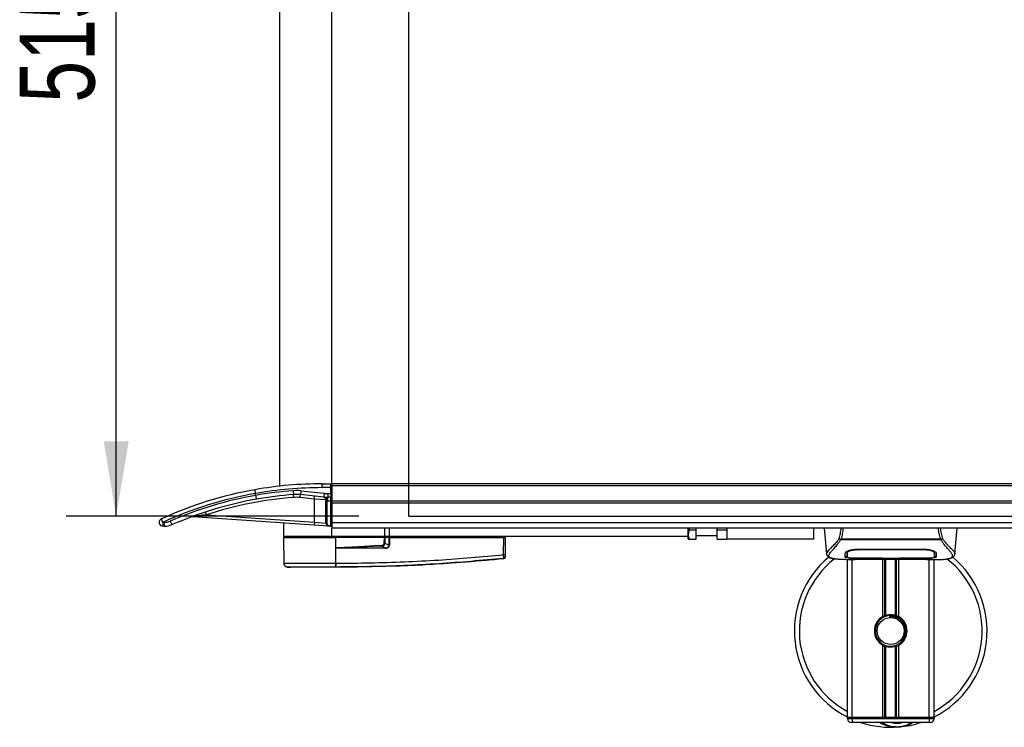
# Model space of a CAD drawing. Header units: millimetres. Extents: x 0 to 420, y 0 to 297.
# Tile 3 of 84: x 50 to 90, y 76 to 105. Entities that reach past the tile are written whole.
import ezdxf

# ---------------------------------------------------------------- set-up
doc = ezdxf.new("R2010")
doc.units = ezdxf.units.MM
doc.layers.add('QUOTE', color=174, linetype='Continuous')
doc.styles.add('SLDTEXTSTYLE3', font='TXT', dxfattribs={"width": 0.75})
doc.dimstyles.new('SLDDIMSTYLE1', dxfattribs={"dimtxt": 3, "dimasz": 3, "dimexe": 0, "dimexo": 0.0625, "dimgap": 0.75, "dimtad": 1, "dimlfac": 12.940767, "dimrnd": 1e-09, "dimzin": 12, "dimdsep": 46, "dimtxsty": 'SLDTEXTSTYLE3', "dimsah": 1, "dimcen": 0.09, "dimadec": 0, "dimazin": 3, "dimtfac": 1, "dimtdec": 3, "dimtofl": 0, "dimtmove": 0, "dimatfit": 3, "dimfxl": 0, "dimfrac": 2, "dimtolj": 1, "dimtzin": 12, "dimarcsym": 0})

# ---------------------------------------------------------------- blocks, each defined once
blk = doc.blocks.new('_D_1')
at = {"layer": 'QUOTE'}
for p, q in [((63.816, 124.408), (52.086, 124.408)), ((54.086, 84.612), (54.086, 124.408)), ((63.816, 84.612), (52.086, 84.612))]:
    blk.add_line(p, q, dxfattribs=at)
for points in [[(54.086, 124.408), (53.586, 121.408), (54.586, 121.408)], [(54.086, 84.612), (54.586, 87.612), (53.586, 87.612)]]:
    blk.add_solid(points, dxfattribs=at)
at = {"layer": 'QUOTE', "insert": (50.219, 101.185), "char_height": 3, "attachment_point": 1, "rotation": 90, "style": 'SLDTEXTSTYLE3'}
blk.add_mtext('515', dxfattribs=at)

msp = doc.modelspace()

# ---------------------------------------------------------------- linework, layer by layer
at = {"color": 7, "linetype": 'Continuous'}
for q in [(65.81584, 124.40849), (214.18416, 84.61177)]:
    msp.add_line((65.81584, 84.61177), q, dxfattribs=at)
at = {"color": 7, "linetype": 'Continuous', "lineweight": 25}
for p, q in [((60.6384, 123.20485), (60.6384, 85.81541)), ((62.72483, 85.9092), (62.72483, 123.11106)), ((62.33845, 85.75465), (62.33845, 85.9092)), ((62.33845, 85.9092), (62.68619, 85.9092)), ((62.68619, 85.75465), (62.33845, 85.75465)), ((62.68619, 85.75465), (62.68619, 85.9092)), ((62.68619, 85.52282), (62.68619, 85.75465)), ((62.72483, 85.75465), (62.68619, 85.75465)), ((217.27517, 85.9092), (62.72483, 85.9092)), ((62.72483, 85.9092), (62.72483, 85.83192)), ((217.27517, 85.83192), (62.72483, 85.83192)), ((62.72483, 85.83192), (62.72483, 85.21372)), ((59.67351, 85.52078), (59.67331, 85.52312)), ((59.67351, 85.44469), (59.67351, 85.52078)), ((59.67351, 85.44469), (59.67372, 85.44233)), ((61.17904, 85.63316), (61.19081, 85.47906)), ((61.19964, 85.36348), (61.19081, 85.47906)), ((61.45698, 85.3599), (61.46902, 85.47519)), ((62.02935, 85.30014), (61.45698, 85.3599)), ((61.48507, 85.6289), (61.46902, 85.47519)), ((62.41297, 85.37663), (61.46902, 85.47519)), ((61.48507, 85.6289), (62.42902, 85.53034)), ((62.02935, 85.30014), (62.04139, 85.41543)), ((62.493, 85.26383), (62.02935, 85.30014)), ((62.02935, 84.36694), (62.02935, 85.30014)), ((62.42902, 85.53034), (62.41297, 85.37663)), ((62.493, 85.21424), (62.493, 85.26383)), ((62.57347, 85.52282), (62.68619, 85.52282)), ((62.57347, 85.52282), (62.57347, 85.36827)), ((62.68619, 85.36827), (62.57347, 85.36827)), ((62.57347, 85.21372), (62.57347, 85.36827)), ((62.68619, 85.52282), (62.72483, 85.52282)), ((62.68619, 85.52282), (62.68619, 85.36827)), ((62.68619, 85.21372), (62.68619, 85.36827)), ((62.53164, 85.21424), (62.493, 85.21424)), ((62.493, 84.32642), (62.493, 85.21424)), ((62.53164, 85.21424), (62.53164, 84.32642)), ((62.68619, 85.21372), (62.57347, 85.21372)), ((62.68619, 85.21372), (62.72483, 85.21372)), ((62.68619, 84.24355), (62.68619, 85.21372)), ((217.27517, 85.21372), (62.72483, 85.21372)), ((62.72483, 85.21372), (62.72483, 85.13645)), ((217.27517, 85.13645), (62.72483, 85.13645)), ((62.72483, 85.13645), (62.72483, 84.39685)), ((62.02127, 84.25131), (57.15325, 84.59172)), ((57.70103, 84.66961), (57.66508, 84.77981)), ((57.70103, 84.66961), (62.02935, 84.36694)), ((55.95083, 84.36369), (56.00871, 84.36369)), ((56.02218, 84.20914), (55.9643, 84.20914)), ((60.79295, 84.33721), (60.79295, 83.80038)), ((62.02935, 84.36694), (62.02127, 84.25131)), ((62.60083, 84.21079), (62.02127, 84.25131)), ((62.02935, 84.36694), (62.493, 84.32642)), ((62.53164, 84.32642), (62.493, 84.32642)), ((62.60353, 84.24933), (62.60083, 84.21079)), ((62.6835, 84.20501), (62.60083, 84.21079)), ((62.60353, 84.24933), (62.68619, 84.24355)), ((62.68619, 84.24355), (62.6835, 84.20501)), ((62.68619, 84.24355), (62.72483, 84.24355)), ((62.72483, 84.39685), (62.72483, 84.24355)), ((217.27517, 84.34349), (62.72483, 84.34349)), ((62.72483, 84.24355), (62.72483, 84.13187)), ((91.25054, 84.13187), (62.72483, 84.13187)), ((62.72483, 83.80038), (62.72483, 84.13187)), ((64.8499, 83.80038), (64.8499, 84.13187)), ((65.04308, 83.80038), (65.04308, 84.13187)), ((77.02073, 83.80038), (77.02073, 84.13187)), ((77.0656, 84.07085), (77.05548, 84.13187)), ((77.0656, 84.07085), (77.32984, 84.07085)), ((77.32984, 84.07085), (77.32984, 84.13187)), ((77.32984, 83.68447), (77.32984, 84.07085)), ((78.17986, 84.07085), (78.17986, 84.13187)), ((78.17986, 84.07085), (78.56624, 84.07085)), ((78.17986, 83.68447), (78.17986, 84.07085)), ((78.56624, 84.13187), (78.56624, 83.68447)), ((82.04362, 84.13187), (82.04362, 83.68447)), ((82.47198, 84.13187), (82.56226, 83.10001)), ((87.707, 83.10001), (87.79727, 84.13187)), ((62.72483, 83.80038), (60.79295, 83.80038)), ((60.79329, 83.76175), (60.80232, 82.72695)), ((60.79329, 83.76175), (62.88712, 83.76175)), ((60.83159, 83.80038), (60.83091, 83.76175)), ((64.8499, 83.80038), (62.72483, 83.80038)), ((62.88554, 83.76175), (62.88551, 83.80038)), ((62.88636, 82.7269), (62.88712, 83.76175)), ((62.88712, 83.76175), (62.88748, 83.76175)), ((62.89119, 83.33693), (62.88748, 83.76175)), ((64.84633, 83.76175), (62.88748, 83.76175)), ((64.83421, 83.76175), (64.83393, 83.80038)), ((65.04308, 83.80038), (64.8499, 83.80038)), ((65.02453, 83.76175), (64.85225, 83.76175)), ((64.99784, 83.76175), (64.99736, 83.80038)), ((65.02331, 83.44981), (65.02453, 83.76175)), ((65.02453, 83.76175), (65.03897, 83.76175)), ((65.03594, 83.76175), (65.03588, 83.80038)), ((65.03897, 83.76175), (65.03775, 83.44981)), ((65.03897, 83.76175), (69.62263, 83.76175)), ((77.02073, 83.80038), (65.04308, 83.80038)), ((69.61659, 83.06981), (69.62263, 83.76175)), ((69.61978, 83.76175), (69.61972, 83.80038)), ((69.67926, 83.76175), (69.62263, 83.76175)), ((69.64163, 83.76175), (69.64096, 83.80038)), ((69.67926, 83.76175), (69.67322, 83.06981)), ((77.02073, 83.7024), (77.02073, 83.80038)), ((77.02073, 83.7024), (77.03109, 83.68447)), ((77.0656, 83.68447), (77.32984, 83.68447)), ((77.32984, 83.83902), (78.17986, 83.83902)), ((78.17986, 83.68447), (78.56624, 83.68447)), ((82.04362, 83.68447), (78.56624, 83.68447)), ((83.1272, 83.66385), (83.1199, 83.68357)), ((83.14756, 83.70714), (87.12179, 83.70714)), ((87.14956, 83.68386), (87.14106, 83.66385)), ((62.89123, 83.33265), (62.89119, 83.33693)), ((64.86811, 83.32335), (63.05466, 83.32335)), ((63.05565, 83.34332), (64.8691, 83.34332)), ((64.8691, 83.34332), (64.73324, 83.41395)), ((64.86029, 83.53455), (65.02331, 83.44981)), ((87.14106, 83.66385), (83.1272, 83.66385)), ((83.78231, 83.28825), (86.48694, 83.28825)), ((86.49573, 83.25845), (86.49647, 83.2876)), ((69.61677, 82.90608), (69.61682, 82.90609)), ((82.56209, 83.10305), (82.56362, 83.10013)), ((83.38177, 83.15717), (83.38213, 83.1021)), ((83.38211, 83.1021), (83.3829, 82.97081)), ((83.38584, 83.13822), (83.38454, 83.19083)), ((83.78231, 82.93461), (83.78231, 82.92847)), ((84.78689, 82.92847), (83.78231, 82.92847)), ((83.78328, 83.25848), (83.78301, 83.25848)), ((83.97511, 82.89401), (86.29414, 82.89401)), ((83.97517, 82.89406), (86.29409, 82.89406)), ((84.78689, 82.92847), (84.78689, 82.93474)), ((84.78689, 82.91442), (84.78689, 82.92847)), ((85.48237, 82.91442), (84.78689, 82.91442)), ((84.81394, 80.58713), (84.81394, 82.89401)), ((84.82559, 82.93474), (84.82559, 82.92001)), ((84.82559, 82.92001), (84.82559, 82.93474)), ((84.82559, 82.92001), (85.44379, 82.92001)), ((84.8977, 80.62652), (84.8977, 82.89401)), ((84.94207, 80.64188), (84.94207, 82.89401)), ((85.32719, 80.64188), (85.32719, 82.89401)), ((85.37155, 80.62652), (85.37155, 82.89401)), ((85.44379, 82.93474), (86.49969, 82.93461)), ((85.44379, 82.93474), (85.44379, 82.92001)), ((85.45532, 80.58713), (85.45532, 82.89401)), ((85.48237, 82.92847), (85.48237, 82.93474)), ((85.48237, 82.91442), (85.48237, 82.92847)), ((86.48694, 82.92847), (85.48237, 82.92847)), ((86.48694, 82.93461), (86.48694, 82.92847)), ((86.88712, 83.09971), (86.88719, 83.10987)), ((87.70717, 83.10305), (87.70564, 83.10013)), ((60.9405, 82.57461), (61.07491, 82.56398)), ((62.88624, 82.56398), (62.88614, 82.56398)), ((62.88636, 82.7269), (62.8989, 82.7269)), ((83.34015, 82.87308), (83.69436, 82.87308)), ((83.39594, 76.53652), (83.39594, 82.87308)), ((83.47404, 82.87791), (83.48852, 82.87944)), ((83.58912, 76.53652), (83.58912, 82.87308)), ((86.5681, 82.87308), (86.92886, 82.87308)), ((86.68013, 76.53652), (86.68013, 82.87308)), ((86.87332, 76.53652), (86.87332, 82.87308)), ((85.08103, 80.62977), (85.08527, 80.58097)), ((84.81394, 76.53652), (84.81394, 79.44067)), ((84.8977, 76.53652), (84.8977, 79.40128)), ((84.94207, 76.53652), (84.94207, 79.38592)), ((85.32719, 76.53652), (85.32719, 79.38592)), ((85.37155, 76.53652), (85.37155, 79.40128)), ((85.45532, 76.53652), (85.45532, 79.44067)), ((83.58912, 76.53652), (83.39594, 76.53652)), ((83.39594, 76.49788), (83.39594, 76.53652)), ((83.39594, 76.53652), (83.58912, 76.53652)), ((83.39594, 76.49788), (83.58912, 76.49788)), ((83.58912, 76.34333), (83.55049, 76.34333)), ((84.81394, 76.53652), (83.58912, 76.53652)), ((86.68013, 76.53652), (83.58912, 76.53652)), ((83.58912, 76.53652), (83.58912, 76.49788)), ((83.58912, 76.49788), (86.68013, 76.49788)), ((83.58912, 76.49788), (83.58912, 76.34333)), ((86.68013, 76.34333), (83.58912, 76.34333)), ((86.68013, 76.53652), (85.45532, 76.53652)), ((86.87332, 76.53652), (86.68013, 76.53652)), ((86.68013, 76.49788), (86.68013, 76.53652)), ((86.68013, 76.53652), (86.87332, 76.53652)), ((86.68013, 76.49788), (86.68013, 76.34333)), ((86.68013, 76.49788), (86.87332, 76.49788)), ((86.71877, 76.34333), (86.68013, 76.34333)), ((86.87332, 76.53652), (86.87332, 76.49788))]:
    msp.add_line(p, q, dxfattribs=at)
at = {"color": 7, "linetype": 'Continuous', "lineweight": 25, "flags": 128}
for points in [[(63.05565, 83.34332), (62.96355, 83.33974), (62.89119, 83.33693)], [(83.76956, 82.93461), (84.28052, 82.93469), (84.82559, 82.93474)], [(83.77352, 83.25845), (83.78232, 83.25848), (83.78301, 83.25848)]]:
    msp.add_lwpolyline(points, dxfattribs=at)
at = {"color": 7, "linetype": 'Continuous', "lineweight": 25}
msp.add_circle((85.13463, 80.0139), 0.54093, dxfattribs=at)
for centre, radius, start, end in [((62.33845, 70.45416), 15.45503, 100.004908, 114.619977), ((62.33845, 70.45416), 15.45503, 90, 100.004908), ((62.33845, 70.45416), 15.30048, 90, 100.030567), ((62.68619, 85.87056), 0.03864, 0, 90), ((62.32498, 70.45416), 15.30048, 99.980117, 114.619977), ((62.32498, 70.45416), 15.22321, 100.030527, 113.498118), ((62.33845, 70.45416), 15.06866, 100.05622, 113.498118), ((62.33845, 70.45416), 14.95275, 94.36792, 108.06758), ((62.33845, 70.45416), 15.22321, 94.36792, 100.08123), ((62.33845, 70.45416), 15.06866, 94.36792, 100.05622), ((61.30852, 83.93804), 1.70005, 84.039216, 94.36792), ((61.30852, 83.93804), 1.5455, 84.039216, 94.36792), ((61.30852, 83.93804), 1.42959, 84.039216, 94.36792), ((62.37709, 85.26383), 0.11591, 0, 84.039216), ((62.57347, 86.91377), 1.5455, 264.039216, 270), ((62.39719, 85.27534), 0.10251, 6.88759, 81.14556), ((62.57347, 86.91377), 1.39095, 264.039216, 270), ((62.68619, 85.40691), 0.03864, 270, 0), ((62.57347, 86.91377), 1.70005, 268.590141, 270), ((55.9643, 84.36369), 0.15455, 114.619977, 270), ((56.36577, 84.59354), 0.47434, 190.856451, 208.983189), ((57.14516, 84.47609), 0.11591, 86, 110.323073), ((56.40425, 84.32535), 0.45504, 175.166194, 194.795945), ((56.46213, 84.32535), 0.45504, 175.166194, 194.795945), ((56.00871, 84.9819), 0.6182, 270, 293.498118), ((56.02218, 84.9819), 0.77275, 270, 293.498118), ((56.74354, 84.58293), 0.51641, 198.980947, 216.849249), ((62.60892, 84.32642), 0.11591, 180, 266), ((62.60892, 84.32642), 0.07728, 180, 266), ((62.68619, 84.24355), 0.03864, 266, 0), ((63.21474, 83.32544), 0.1601, 173.585658, 180.74759), ((118.10639, 85.99351), 53.43545, 182.731259, 182.766996), ((65.02819, 83.32544), 0.1601, 173.585658, 180.74759), ((65.03053, 81.48161), 1.96821, 89.78976, 90.21024), ((69.64491, 84.7806), 1.71103, 269.051899, 270.948101), ((69.61079, 82.97923), 0.06163, 276.104195, 359.384141), ((85.13463, 80.0139), 3.86376, 130.046839, 243.256316), ((85.13463, 80.0139), 3.66458, 128.047069, 241.675912), ((85.13463, 80.0139), 3.86376, 296.743684, 49.984768), ((85.13463, 80.0139), 3.66458, 298.324088, 52.137337), ((60.95686, 82.72829), 0.15455, 180.500011, 263.923128), ((62.3058, 82.69464), 0.58146, 348.081743, 3.180073), ((59.75235, 82.93194), 3.15531, 353.303191, 353.496611), ((62.3184, 82.69425), 0.58141, 348.120168, 3.219012), ((85.13463, 80.0139), 0.65684, 119.224658, 240.775342), ((85.13463, 80.0139), 0.6182, 94.974241, 274.974241), ((85.13463, 80.0139), 0.65684, 111.143405, 119.224658), ((85.13463, 80.0139), 0.65684, 60.775342, 68.856595), ((85.13463, 80.0139), 0.65684, 299.224658, 60.775342), ((85.13463, 80.0139), 0.65684, 240.775342, 248.856595), ((85.13463, 80.0139), 0.65684, 291.143405, 299.224658), ((83.55049, 76.49788), 0.15455, 180, 270), ((85.13463, 80.0139), 3.86376, 251.805128, 274.974241), ((85.38254, 77.16549), 1.00458, 234.926098, 305.073902), ((85.38254, 77.16549), 0.85003, 255.287788, 284.712212), ((85.13463, 80.0139), 3.86376, 274.974241, 288.194872), ((86.71877, 76.49788), 0.15455, 270, 0)]:
    msp.add_arc(centre, radius, start, end, dxfattribs=at)
for centre, major_axis, ratio, start_param, end_param in [((64.6692, 83.57809), (0.15456, -0.08169), 0.66301777, 5.44064323, 6.61753007), ((64.6692, 83.57843), (0.17706, -0.0942), 0.77058227, 5.44273149, 6.61961833), ((64.76355, 83.52857), (0.26275, -0.12923), 0.60672542, 5.39359838, 6.57048522), ((64.7655, 83.52837), (0.24858, -0.12304), 0.5569608, 5.39481108, 6.57169792)]:
    msp.add_ellipse(centre, major_axis=major_axis, ratio=ratio, start_param=start_param, end_param=end_param, dxfattribs=at)
for points, knots in [([(59.67331, 85.52312), (59.67038, 85.54021), (59.66452, 85.57439), (59.65772, 85.61972), (59.65339, 85.65407), (59.6523, 85.67072), (59.65294, 85.67403), (59.65338, 85.67416), (59.65341, 85.67417)], [0, 0, 0, 0, 0.216525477, 0.433047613, 0.649664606, 0.866471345, 0.990098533, 1, 1, 1, 1]), ([(59.67372, 85.44233), (59.67682, 85.42525), (59.68303, 85.39107), (59.69223, 85.34575), (59.70003, 85.31142), (59.7049, 85.29447), (59.70672, 85.29129), (59.70721, 85.29132), (59.70725, 85.29132)], [0, 0, 0, 0, 0.21443284, 0.42886266, 0.64338043, 0.85808798, 0.99029143, 1, 1, 1, 1]), ([(62.49896, 85.28763), (62.49766, 85.28397), (62.49459, 85.27536), (62.49358, 85.26803), (62.493, 85.26383)], [0, 0, 0, 0, 0.42590939, 1, 1, 1, 1]), ([(62.53057, 85.36887), (62.53053, 85.36887), (62.5301, 85.36887), (62.52706, 85.36821), (62.52155, 85.35857), (62.51237, 85.32771), (62.50364, 85.30162), (62.49896, 85.28763)], [0, 0, 0, 0, 0.0041403, 0.05451856, 0.38113864, 0.66837401, 1, 1, 1, 1]), ([(62.53057, 85.36887), (62.53057, 85.36812), (62.53059, 85.36623), (62.53073, 85.34772), (62.53099, 85.31275), (62.53131, 85.2664), (62.53153, 85.23162), (62.53164, 85.21424)], [0, 0, 0, 0, 0.14097108, 0.35564885, 0.57040781, 0.78520205, 1, 1, 1, 1]), ([(57.70103, 84.66961), (57.59459, 84.6553), (57.45837, 84.63699), (57.29328, 84.61287), (57.22242, 84.60227), (57.17928, 84.59571), (57.16333, 84.59327), (57.15585, 84.59212), (57.15339, 84.59174), (57.15327, 84.59172), (57.15325, 84.59172)], [0, 0, 0, 0, 0.55064072, 0.70471025, 0.87115494, 0.9302593, 0.95648354, 0.97966233, 0.99575711, 1, 1, 1, 1]), ([(77.0656, 83.68447), (77.04758, 83.75351), (77.01389, 83.88261), (77.04918, 84.01107), (77.0656, 84.07085)], [0, 0, 0, 0, 0.5347163, 1, 1, 1, 1]), ([(83.05947, 83.70387), (83.07901, 83.77345), (83.11754, 83.91063), (83.14119, 84.05884), (83.15285, 84.13187)], [0, 0, 0, 0, 0.50728505, 1, 1, 1, 1]), ([(83.22166, 84.13187), (83.2135, 84.05809), (83.1973, 83.91154), (83.16406, 83.77496), (83.14756, 83.70714)], [0, 0, 0, 0, 0.50345062, 1, 1, 1, 1]), ([(87.12179, 83.70714), (87.10632, 83.77569), (87.07545, 83.91252), (87.05214, 84.05677), (87.04877, 84.13153), (87.04875, 84.13187)], [0, 0, 0, 0, 0.49992462, 0.99775327, 1, 1, 1, 1]), ([(87.11553, 84.13187), (87.12711, 84.05909), (87.15072, 83.91064), (87.18984, 83.77369), (87.20977, 83.70389)], [0, 0, 0, 0, 0.49025565, 1, 1, 1, 1]), ([(64.83297, 83.53455), (64.83416, 83.57699), (64.83628, 83.65287), (64.84326, 83.72845), (64.84633, 83.76175)], [0, 0, 0, 0, 0.55939227, 1, 1, 1, 1]), ([(64.85225, 83.76175), (64.85172, 83.76175), (64.85047, 83.76175), (64.84836, 83.76175), (64.84688, 83.76175), (64.84633, 83.76175)], [0, 0, 0, 0, 0.31939567, 0.74819126, 1, 1, 1, 1]), ([(64.85225, 83.76175), (64.85473, 83.71937), (64.85916, 83.64378), (64.85995, 83.56789), (64.86029, 83.53455)], [0, 0, 0, 0, 0.56058603, 1, 1, 1, 1]), ([(77.0382, 83.68447), (77.03601, 83.68447), (77.02752, 83.68447), (77.04938, 83.68447), (77.0656, 83.68447)], [0, 0, 0, 0, 0.25801713, 1, 1, 1, 1]), ([(83.0594, 83.70398), (83.03631, 83.67331), (82.96639, 83.58042), (82.85119, 83.45252), (82.73097, 83.33115), (82.63925, 83.24059), (82.57363, 83.16134), (82.56628, 83.12422), (82.56209, 83.10305)], [0, 0, 0, 0, 0.0842305, 0.25507317, 0.42671503, 0.59795609, 0.7705982, 1, 1, 1, 1]), ([(83.11977, 83.68358), (83.1193, 83.68363), (83.11108, 83.6845), (83.09548, 83.68764), (83.07511, 83.69498), (83.06465, 83.70092), (83.05947, 83.70387)], [0, 0, 0, 0, 0.0200108, 0.34699568, 0.67667396, 1, 1, 1, 1]), ([(83.11963, 83.68379), (83.12854, 83.69147), (83.13762, 83.69929), (83.14737, 83.70699), (83.14756, 83.70714)], [0, 0, 0, 0, 0.98124308, 1, 1, 1, 1]), ([(87.12178, 83.70714), (87.12197, 83.707), (87.13208, 83.69976), (87.1409, 83.69174), (87.14956, 83.68386)], [0, 0, 0, 0, 0.01890165, 1, 1, 1, 1]), ([(87.20977, 83.70389), (87.20459, 83.70094), (87.19413, 83.69499), (87.17376, 83.68765), (87.15819, 83.68451), (87.14999, 83.68364), (87.14954, 83.68359)], [0, 0, 0, 0, 0.32361461, 0.65359013, 0.98086966, 1, 1, 1, 1]), ([(87.20984, 83.704), (87.23293, 83.67332), (87.30286, 83.58042), (87.41807, 83.45252), (87.53829, 83.33115), (87.63001, 83.24059), (87.69563, 83.16134), (87.70297, 83.12422), (87.70717, 83.10305)], [0, 0, 0, 0, 0.08424716, 0.25508672, 0.42672547, 0.59796341, 0.77060237, 1, 1, 1, 1]), ([(62.89119, 83.33693), (63.23462, 83.35987), (63.84785, 83.40081), (64.46161, 83.43305), (64.73164, 83.44724)], [0, 0, 0, 0, 0.56002694, 1, 1, 1, 1]), ([(63.05466, 83.32335), (63.03886, 83.3235), (62.99209, 83.32395), (62.93708, 83.32379), (62.89892, 83.33116), (62.89123, 83.33265)], [0, 0, 0, 0, 0.28926734, 0.85682964, 1, 1, 1, 1]), ([(64.73324, 83.41395), (64.42013, 83.3998), (63.86097, 83.37453), (63.30173, 83.35286), (63.05565, 83.34332)], [0, 0, 0, 0, 0.55997408, 1, 1, 1, 1]), ([(64.86029, 83.53455), (64.85576, 83.53454), (64.84767, 83.53451), (64.83746, 83.53454), (64.83297, 83.53455)], [0, 0, 0, 0, 0.56, 1, 1, 1, 1]), ([(82.83466, 82.90683), (82.82746, 82.90834), (82.81216, 82.91155), (82.79042, 82.91706), (82.76955, 82.92314), (82.73493, 82.93492), (82.69435, 82.95463), (82.65973, 82.9889), (82.6503, 83.03244), (82.66907, 83.08926), (82.7213, 83.16235), (82.80569, 83.25763), (82.92004, 83.38529), (83.02036, 83.5103), (83.09004, 83.60778), (83.11509, 83.64557), (83.1272, 83.66384)], [0, 0, 0, 0, 0.02969414, 0.06305591, 0.09492768, 0.12531521, 0.23205808, 0.32960303, 0.43327649, 0.53202469, 0.63076786, 0.73507022, 0.83793216, 0.94137578, 0.97165063, 1, 1, 1, 1]), ([(83.31094, 83.13186), (83.31692, 83.14664), (83.32889, 83.1762), (83.41631, 83.22417), (83.54352, 83.26494), (83.67527, 83.28591), (83.7562, 83.28768), (83.78231, 83.28825)], [0, 0, 0, 0, 0.2254673, 0.45085364, 0.67736923, 0.89591171, 1, 1, 1, 1]), ([(83.7724, 83.30309), (83.77241, 83.30274), (83.77278, 83.28786), (83.77316, 83.27298), (83.77352, 83.25845)], [0, 0, 0, 0, 0.02342788, 1, 1, 1, 1]), ([(86.48694, 83.28825), (86.53711, 83.28617), (86.63735, 83.28202), (86.77241, 83.25181), (86.88024, 83.21136), (86.94649, 83.16856), (86.95472, 83.14304), (86.95832, 83.13186)], [0, 0, 0, 0, 0.1991311, 0.39793157, 0.60588955, 0.82737965, 1, 1, 1, 1]), ([(87.42895, 82.90597), (87.44409, 82.90907), (87.47642, 82.91571), (87.53438, 82.93384), (87.59178, 82.96383), (87.6222, 83.01546), (87.60816, 83.07204), (87.57475, 83.12492), (87.54495, 83.16381), (87.50655, 83.20926), (87.46116, 83.26023), (87.40756, 83.3198), (87.34822, 83.38823), (87.28371, 83.46784), (87.21394, 83.55749), (87.16655, 83.62665), (87.14106, 83.66385)], [0, 0, 0, 0, 0.06157012, 0.13151171, 0.27071941, 0.40337504, 0.53510625, 0.58328098, 0.63315897, 0.68442904, 0.73675836, 0.78384784, 0.83893216, 0.89157329, 0.94168727, 1, 1, 1, 1]), ([(69.61677, 82.90608), (69.59081, 82.90345), (69.43061, 82.88718), (68.72771, 82.81858), (67.28351, 82.7006), (65.19988, 82.58722), (63.65777, 82.57173), (62.88624, 82.56398)], [0, 0, 0, 0, 0.01170126, 0.07220884, 0.31419353, 0.65688711, 1, 1, 1, 1]), ([(69.61735, 82.91794), (68.74715, 82.83853), (67.42087, 82.71749), (65.63373, 82.62847), (64.26028, 82.58129), (63.3461, 82.58133), (62.88736, 82.57456), (62.88736, 82.57456)], [0, 0, 0, 0, 0.38876695, 0.59252789, 0.79628932, 0.99999932, 1, 1, 1, 1]), ([(62.8989, 82.7269), (63.35561, 82.72975), (64.26904, 82.73544), (65.63877, 82.78015), (67.42304, 82.86982), (68.74738, 82.99056), (69.61659, 83.06981)], [0, 0, 0, 0, 0.20362021, 0.40724063, 0.61094774, 1, 1, 1, 1]), ([(69.61735, 82.91794), (69.61779, 82.92135), (69.61867, 82.92817), (69.61901, 82.95896), (69.61855, 83.00098), (69.61758, 83.04046), (69.6168, 83.0637), (69.61659, 83.06981)], [0, 0, 0, 0, 0.22968814, 0.45959689, 0.68877935, 0.91808895, 1, 1, 1, 1]), ([(69.67232, 82.96705), (69.67223, 82.9649), (69.67186, 82.95572), (69.6671, 82.93989), (69.65469, 82.92276), (69.63736, 82.91026), (69.62367, 82.90748), (69.61682, 82.90609)], [0, 0, 0, 0, 0.07160669, 0.30681144, 0.53787451, 0.76893725, 1, 1, 1, 1]), ([(69.61682, 82.90609), (69.61686, 82.90631), (69.61702, 82.90715), (69.61721, 82.91337), (69.61735, 82.91794)], [0, 0, 0, 0, 0.26388418, 1, 1, 1, 1]), ([(69.67242, 82.97856), (69.67238, 82.97411), (69.67233, 82.96807), (69.67232, 82.96726), (69.67232, 82.96705)], [0, 0, 0, 0, 0.73657409, 1, 1, 1, 1]), ([(69.67322, 83.06981), (69.67319, 83.06613), (69.67306, 83.05214), (69.67286, 83.02838), (69.67264, 83.0031), (69.67247, 82.98462), (69.67244, 82.98058), (69.67242, 82.97856)], [0, 0, 0, 0, 0.082107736, 0.311654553, 0.54070711, 0.770369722, 1, 1, 1, 1]), ([(82.5623, 83.0996), (82.56415, 83.08817), (82.56736, 83.06841), (82.5762, 83.04757), (82.58474, 83.03221), (82.58726, 83.02794), (82.58929, 83.02469), (82.59028, 83.02315), (82.59096, 83.02211), (82.59161, 83.02114), (82.5925, 83.01984), (82.59536, 83.0159), (82.59648, 83.015), (82.59906, 83.01282), (82.60092, 83.01142), (82.60267, 83.01), (82.60342, 83.00939), (82.60404, 83.00886), (82.60451, 83.00846), (82.60498, 83.00805), (82.60569, 83.00743), (82.60686, 83.00637), (82.60837, 83.00497), (82.61199, 83.0015), (82.61715, 82.99631), (82.6252, 82.98846), (82.63636, 82.97856), (82.65238, 82.96655), (82.67524, 82.95283), (82.71286, 82.93577), (82.75602, 82.92091), (82.79307, 82.91384), (82.80587, 82.91139)], [0, 0, 0, 0, 0.10895151, 0.18836403, 0.20015725, 0.20797863, 0.21045693, 0.21142904, 0.21231706, 0.21323322, 0.21428764, 0.21709508, 0.23718398, 0.24934952, 0.25616294, 0.25744907, 0.25846748, 0.25891857, 0.25936812, 0.25985246, 0.2604052, 0.2618126, 0.26492315, 0.26948017, 0.29015729, 0.32576371, 0.37931044, 0.4537257, 0.55180182, 0.67626306, 0.8881219, 1, 1, 1, 1]), ([(83.34015, 82.87315), (83.3326, 82.87313), (83.28951, 82.87301), (83.19781, 82.87388), (83.09844, 82.87742), (83.02475, 82.88239), (82.98754, 82.88552), (82.95256, 82.88901), (82.92224, 82.89256), (82.89241, 82.89658), (82.86598, 82.90083), (82.84585, 82.90439), (82.83589, 82.90656), (82.83466, 82.90683)], [0, 0, 0, 0, 0.04881498, 0.27892257, 0.54515535, 0.62717383, 0.69834333, 0.75858144, 0.82840444, 0.87364995, 0.93389274, 0.99178224, 1, 1, 1, 1]), ([(83.30674, 82.97167), (83.30698, 82.98091), (83.30758, 83.00403), (83.30883, 83.05184), (83.31023, 83.10516), (83.31094, 83.13186)], [0, 0, 0, 0, 0.249392, 0.62414375, 1, 1, 1, 1]), ([(83.78231, 82.92847), (83.72896, 82.92885), (83.62226, 82.92959), (83.47999, 82.9357), (83.37247, 82.94567), (83.31482, 82.95814), (83.30907, 82.96778), (83.30674, 82.97167)], [0, 0, 0, 0, 0.21341182, 0.42681727, 0.64048529, 0.85457431, 1, 1, 1, 1]), ([(83.30708, 83.01055), (83.30958, 83.00462), (83.31293, 82.99665), (83.3506, 82.99112), (83.36029, 82.9897)], [0, 0, 0, 0, 0.74296977, 1, 1, 1, 1]), ([(83.4231, 83.223), (83.41041, 83.21567), (83.38012, 83.19816), (83.37678, 83.18142), (83.37485, 83.17169)], [0, 0, 0, 0, 0.41900897, 1, 1, 1, 1]), ([(83.38131, 83.19965), (83.38145, 83.18708), (83.3818, 83.15608), (83.38197, 83.12718), (83.38207, 83.10999)], [0, 0, 0, 0, 0.40550496, 1, 1, 1, 1]), ([(83.38213, 83.1021), (83.38214, 83.10014), (83.38229, 83.07838), (83.38255, 83.03465), (83.3828, 82.99288), (83.38293, 82.97091)], [0, 0, 0, 0, 0.044804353, 0.497640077, 1, 1, 1, 1]), ([(83.38293, 82.97091), (83.38294, 82.97118), (83.38322, 82.98762), (83.38375, 83.01796), (83.38472, 83.0739), (83.38541, 83.11296), (83.38581, 83.13615), (83.38584, 83.13822)], [0, 0, 0, 0, 0.0075194, 0.45666513, 0.71535566, 0.97452521, 1, 1, 1, 1]), ([(83.38293, 82.97091), (83.38715, 82.96623), (83.39557, 82.95686), (83.46259, 82.94616), (83.5613, 82.93874), (83.67001, 82.93509), (83.74147, 82.93475), (83.76956, 82.93461)], [0, 0, 0, 0, 0.21612272, 0.43228358, 0.64748247, 0.86145988, 1, 1, 1, 1]), ([(83.77352, 83.25845), (83.73017, 83.25679), (83.64345, 83.25348), (83.52784, 83.22962), (83.44042, 83.19753), (83.39313, 83.16502), (83.38796, 83.146), (83.38584, 83.13822)], [0, 0, 0, 0, 0.2128654, 0.42572184, 0.63872248, 0.85234986, 1, 1, 1, 1]), ([(83.47404, 82.87791), (83.46831, 82.87829), (83.45016, 82.87952), (83.45013, 82.8815), (83.48293, 82.88328), (83.49135, 82.88374)], [0, 0, 0, 0, 0.25540478, 0.808946, 1, 1, 1, 1]), ([(83.47141, 82.88227), (83.47139, 82.88226), (83.47023, 82.88205), (83.47555, 82.88287), (83.48567, 82.88351), (83.49134, 82.88386)], [0, 0, 0, 0, 0.00626083, 0.44327513, 1, 1, 1, 1]), ([(84.14715, 82.88827), (84.09558, 82.88426), (84.00987, 82.87759), (83.8175, 82.87322), (83.64386, 82.87086), (83.50236, 82.87673), (83.47404, 82.87791)], [0, 0, 0, 0, 0.30143784, 0.50095323, 0.90014009, 1, 1, 1, 1]), ([(83.49135, 82.88374), (83.50398, 82.88459), (83.53585, 82.88673), (83.6462, 82.89029), (83.79984, 82.89341), (83.91674, 82.89384), (83.97517, 82.89406)], [0, 0, 0, 0, 0.17981299, 0.45378319, 0.72700373, 1, 1, 1, 1]), ([(86.49573, 83.25845), (86.4928, 83.25846), (86.18357, 83.25937), (85.27942, 83.2583), (84.3782, 83.25841), (83.78328, 83.25848)], [0, 0, 0, 0, 0.00323915, 0.34201142, 1, 1, 1, 1]), ([(84.14715, 82.88827), (84.15217, 82.88851), (84.16212, 82.88898), (84.17149, 82.89234), (84.17613, 82.89401)], [0, 0, 0, 0, 0.50476564, 1, 1, 1, 1]), ([(86.09313, 82.89401), (86.09777, 82.89234), (86.10714, 82.88898), (86.11709, 82.88851), (86.12211, 82.88827)], [0, 0, 0, 0, 0.49524741, 1, 1, 1, 1]), ([(86.79522, 82.87791), (86.71167, 82.87567), (86.57283, 82.87196), (86.36073, 82.87465), (86.22038, 82.87943), (86.13848, 82.8868), (86.12211, 82.88827)], [0, 0, 0, 0, 0.301521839, 0.501047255, 0.900230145, 1, 1, 1, 1]), ([(86.29408, 82.89399), (86.32808, 82.89393), (86.3992, 82.89379), (86.50311, 82.89255), (86.60091, 82.89065), (86.68198, 82.8883), (86.73206, 82.88646), (86.74704, 82.88558), (86.74843, 82.8855)], [0, 0, 0, 0, 0.18189708, 0.38061319, 0.58093849, 0.78035725, 0.97967552, 1, 1, 1, 1]), ([(86.29409, 82.89406), (86.32025, 82.89402), (86.40468, 82.89387), (86.543, 82.89213), (86.68414, 82.88854), (86.78017, 82.88441), (86.82529, 82.88057), (86.80524, 82.8788), (86.79522, 82.87791)], [0, 0, 0, 0, 0.08215471, 0.26513997, 0.44867114, 0.63249904, 0.81630092, 1, 1, 1, 1]), ([(86.96251, 82.97167), (86.95741, 82.96597), (86.94719, 82.95456), (86.86528, 82.94188), (86.74442, 82.93324), (86.61051, 82.92906), (86.52207, 82.92864), (86.48694, 82.92847)], [0, 0, 0, 0, 0.21521677, 0.43046232, 0.64509935, 0.85904026, 1, 1, 1, 1]), ([(86.88341, 83.13822), (86.87895, 83.14987), (86.87003, 83.17317), (86.80218, 83.2095), (86.70269, 83.2393), (86.59422, 83.25593), (86.52332, 83.25775), (86.49573, 83.25845)], [0, 0, 0, 0, 0.21773223, 0.43557879, 0.65075483, 0.86407246, 1, 1, 1, 1]), ([(86.49969, 82.93461), (86.54299, 82.93493), (86.62957, 82.93558), (86.74503, 82.94091), (86.83244, 82.9494), (86.87959, 82.95981), (86.88438, 82.9677), (86.88632, 82.97091)], [0, 0, 0, 0, 0.21287602, 0.42573624, 0.63903454, 0.85331242, 1, 1, 1, 1]), ([(86.74843, 82.8855), (86.76211, 82.88483), (86.78411, 82.88375), (86.79814, 82.88218), (86.79675, 82.88244), (86.79639, 82.88251)], [0, 0, 0, 0, 0.55060159, 0.88501525, 1, 1, 1, 1]), ([(86.76561, 82.88452), (86.76601, 82.8843), (86.77067, 82.88166), (86.78072, 82.87897), (86.79039, 82.87826), (86.79522, 82.87791)], [0, 0, 0, 0, 0.04443315, 0.52221653, 1, 1, 1, 1]), ([(86.89441, 83.17169), (86.89266, 83.18459), (86.89065, 83.19946), (86.8621, 83.21452), (86.85833, 83.2165)], [0, 0, 0, 0, 0.86801111, 1, 1, 1, 1]), ([(86.88503, 83.20275), (86.88485, 83.19531), (86.88431, 83.1738), (86.88377, 83.15229), (86.88341, 83.13822)], [0, 0, 0, 0, 0.3458763, 1, 1, 1, 1]), ([(86.88341, 83.13822), (86.88345, 83.13615), (86.8841, 83.09776), (86.88497, 83.04959), (86.88579, 83.00191), (86.88615, 82.98083), (86.88632, 82.97118), (86.88632, 82.97091)], [0, 0, 0, 0, 0.02546624, 0.4713629, 0.73178735, 0.99246436, 1, 1, 1, 1]), ([(86.88632, 82.97091), (86.88657, 83.01181), (86.88683, 83.05474), (86.88711, 83.09767), (86.88712, 83.09971)], [0, 0, 0, 0, 0.95264015, 1, 1, 1, 1]), ([(86.88633, 82.9708), (86.88633, 82.97116), (86.88657, 83.01413), (86.88687, 83.0571), (86.88716, 83.09971)], [0, 0, 0, 0, 0.00827271, 1, 1, 1, 1]), ([(86.88642, 82.98486), (86.88735, 82.98495), (86.92389, 82.98836), (86.9523, 82.99715), (86.95933, 83.00669), (86.96218, 83.01055)], [0, 0, 0, 0, 0.01540912, 0.60164992, 1, 1, 1, 1]), ([(86.88652, 83.00055), (86.88663, 83.00057), (86.89869, 83.00339), (86.89795, 83.00698), (86.89722, 83.01054)], [0, 0, 0, 0, 0.00971775, 1, 1, 1, 1]), ([(86.8872, 83.10987), (86.8873, 83.12696), (86.88748, 83.15634), (86.88783, 83.18768), (86.88798, 83.2008)], [0, 0, 0, 0, 0.58164119, 1, 1, 1, 1]), ([(86.89722, 83.01054), (86.8969, 83.02927), (86.89624, 83.06683), (86.89502, 83.13669), (86.89441, 83.17169)], [0, 0, 0, 0, 0.49893988, 1, 1, 1, 1]), ([(86.92886, 82.87315), (86.93292, 82.87313), (86.94798, 82.87303), (86.9772, 82.87319), (87.01295, 82.87344), (87.04844, 82.87394), (87.08367, 82.87469), (87.12062, 82.87578), (87.16076, 82.87738), (87.20959, 82.87993), (87.2615, 82.88363), (87.31524, 82.88872), (87.36692, 82.89507), (87.40512, 82.90058), (87.42516, 82.90511), (87.42895, 82.90597)], [0, 0, 0, 0, 0.027626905, 0.102396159, 0.179456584, 0.249941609, 0.317024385, 0.389654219, 0.467822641, 0.551486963, 0.671824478, 0.767373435, 0.863986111, 0.974274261, 1, 1, 1, 1]), ([(86.95832, 83.13186), (86.95923, 83.09734), (86.96059, 83.04547), (86.96179, 82.9995), (86.96227, 82.98095), (86.96251, 82.97167)], [0, 0, 0, 0, 0.49858361, 0.74918971, 1, 1, 1, 1]), ([(87.45494, 82.90965), (87.47063, 82.91262), (87.51063, 82.92018), (87.55639, 82.93574), (87.59399, 82.95282), (87.61686, 82.96653), (87.63288, 82.97854), (87.64405, 82.98846), (87.65208, 82.99629), (87.65738, 83.00161), (87.66102, 83.0051), (87.66266, 83.00661), (87.66356, 83.00742), (87.66427, 83.00804), (87.66474, 83.00845), (87.66521, 83.00885), (87.66583, 83.00938), (87.66658, 83.00999), (87.66779, 83.01097), (87.66904, 83.01195), (87.67063, 83.01317), (87.67284, 83.01507), (87.67389, 83.0159), (87.67675, 83.01984), (87.67764, 83.02114), (87.6783, 83.02211), (87.67898, 83.02315), (87.67997, 83.02469), (87.682, 83.02794), (87.68452, 83.03221), (87.69306, 83.04757), (87.7019, 83.06841), (87.7051, 83.08817), (87.70696, 83.0996)], [0, 0, 0, 0, 0.13346194, 0.34016958, 0.46160951, 0.55730778, 0.62992241, 0.68217732, 0.71692903, 0.7371149, 0.74272174, 0.74460414, 0.7459796, 0.74651976, 0.74699289, 0.74743167, 0.74787155, 0.74886374, 0.75011647, 0.75397334, 0.75908593, 0.76862625, 0.78821087, 0.79094759, 0.79197558, 0.79286909, 0.79373558, 0.79468443, 0.7971036, 0.8047367, 0.8162438, 0.89371675, 1, 1, 1, 1]), ([(60.80232, 82.72695), (60.80745, 82.72693), (60.81786, 82.72689), (60.90168, 82.72688), (61.0343, 82.72697), (61.21454, 82.72692), (61.4392, 82.72689), (61.69824, 82.727), (61.9889, 82.72687), (62.28831, 82.72692), (62.59149, 82.72694), (62.78731, 82.72691), (62.88636, 82.7269)], [0, 0, 0, 0, 0.10046502, 0.20384345, 0.30430944, 0.40768894, 0.50815524, 0.61153497, 0.71200234, 0.81538328, 0.9066108, 1, 1, 1, 1]), ([(62.87472, 82.57456), (62.78387, 82.57458), (62.60218, 82.57461), (62.3221, 82.57458), (62.04331, 82.57458), (61.77435, 82.57465), (61.53295, 82.57458), (61.32475, 82.57458), (61.15684, 82.57461), (61.03356, 82.57453), (60.95548, 82.57463), (60.94549, 82.57462), (60.9405, 82.57461)], [0, 0, 0, 0, 0.09230362, 0.18460708, 0.28653845, 0.3884688, 0.49039805, 0.59232883, 0.69424704, 0.79616636, 0.8980845, 1, 1, 1, 1]), ([(62.88614, 82.56398), (62.77141, 82.56398), (62.5416, 82.56398), (62.2031, 82.56398), (61.88844, 82.56398), (61.60864, 82.56398), (61.37819, 82.56398), (61.20625, 82.56398), (61.09514, 82.56398), (61.08165, 82.56398), (61.07491, 82.56398)], [0, 0, 0, 0, 0.12488045, 0.25013958, 0.37464939, 0.49981249, 0.62476421, 0.74955772, 0.87492377, 1, 1, 1, 1]), ([(62.88736, 82.57456), (62.88736, 82.57456), (62.88315, 82.57456), (62.87893, 82.57456), (62.87472, 82.57456)], [0, 0, 0, 0, 0.00036549, 1, 1, 1, 1]), ([(84.8977, 80.62652), (84.89929, 80.62713), (84.90411, 80.62898), (84.91423, 80.63271), (84.92769, 80.63735), (84.93718, 80.64038), (84.94172, 80.64177), (84.94207, 80.64188)], [0, 0, 0, 0, 0.132791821, 0.403289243, 0.687945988, 0.976242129, 1, 1, 1, 1]), ([(84.94207, 80.64188), (84.9603, 80.64698), (85.02229, 80.66431), (85.13591, 80.67547), (85.24999, 80.66327), (85.30722, 80.64741), (85.32719, 80.64188)], [0, 0, 0, 0, 0.15316231, 0.52061175, 0.83276392, 1, 1, 1, 1]), ([(85.08103, 80.62977), (85.15923, 80.62797), (85.31783, 80.62431), (85.52991, 80.50769), (85.68505, 80.32679), (85.76303, 80.09881), (85.74678, 79.86268), (85.67166, 79.67517), (85.58413, 79.60106), (85.55511, 79.57649)], [0, 0, 0, 0, 0.1532567, 0.3107756, 0.4622177, 0.61755972, 0.7743655, 0.92518437, 1, 1, 1, 1]), ([(85.18823, 79.39803), (85.25568, 79.41224), (85.39059, 79.44067), (85.56052, 79.56523), (85.68164, 79.73434), (85.7384, 79.93406), (85.72464, 80.13885), (85.64469, 80.32585), (85.50791, 80.47452), (85.33095, 80.56674), (85.18294, 80.58925), (85.1019, 80.58238), (85.08527, 80.58097)], [0, 0, 0, 0, 0.11029899, 0.22059797, 0.33089694, 0.4412694, 0.54893858, 0.65628707, 0.76369695, 0.86864917, 0.97304725, 1, 1, 1, 1]), ([(85.32719, 80.64188), (85.3295, 80.64116), (85.3359, 80.63918), (85.34744, 80.63536), (85.36078, 80.63063), (85.36796, 80.62789), (85.37155, 80.62652)], [0, 0, 0, 0, 0.155572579, 0.42978375, 0.714523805, 1, 1, 1, 1]), ([(84.94207, 79.38592), (84.94107, 79.38623), (84.93612, 79.38775), (84.92621, 79.39095), (84.91285, 79.39558), (84.90328, 79.39913), (84.89879, 79.40086), (84.8977, 79.40128)], [0, 0, 0, 0, 0.067688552, 0.33799524, 0.61961326, 0.907963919, 1, 1, 1, 1]), ([(85.32719, 79.38592), (85.28823, 79.37608), (85.20902, 79.35608), (85.07743, 79.35554), (84.98924, 79.37189), (84.94779, 79.38422), (84.94207, 79.38592)], [0, 0, 0, 0, 0.31763159, 0.64587204, 0.9510876, 1, 1, 1, 1]), ([(85.37155, 79.40128), (85.37089, 79.40102), (85.36713, 79.39957), (85.35871, 79.39642), (85.3456, 79.39181), (85.33463, 79.38822), (85.32878, 79.38641), (85.32719, 79.38592)], [0, 0, 0, 0, 0.05704611, 0.3223495, 0.60367528, 0.89214027, 1, 1, 1, 1]), ([(85.36357, 76.16436), (85.32221, 76.16328), (85.16866, 76.15928), (84.96236, 76.2105), (84.77785, 76.28344), (84.70584, 76.32826), (84.68163, 76.34333)], [0, 0, 0, 0, 0.17640166, 0.65503379, 0.8840221, 1, 1, 1, 1]), ([(86.03049, 76.34333), (86.02421, 76.33919), (85.92155, 76.27155), (85.73237, 76.20572), (85.54663, 76.17143), (85.4703, 76.16475), (85.46965, 76.16469)], [0, 0, 0, 0, 0.03729849, 0.60902041, 0.99664446, 1, 1, 1, 1]), ([(85.46965, 76.16469), (85.46899, 76.16464), (85.45134, 76.16308), (85.43356, 76.16378), (85.41644, 76.16444)], [0, 0, 0, 0, 0.037109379, 1, 1, 1, 1])]:
    msp.add_open_spline(points, degree=3, knots=knots, dxfattribs=at)

# ---------------------------------------------------------------- dimensions: what is measured, and where the dimension line sits
at = {"layer": 'QUOTE'}
dim = msp.add_linear_dim(base=(51.70453, 124.40849), p1=(65.81584, 84.61177), p2=(65.81584, 124.40849), angle=90, dimstyle='SLDDIMSTYLE1', dxfattribs=at)
dim.commit()
dim.dimension.update_dxf_attribs({"geometry": '_D_1', "text_midpoint": (51.70453, 104.51013), "dimtype": 160})

doc.saveas('drawing.dxf')
